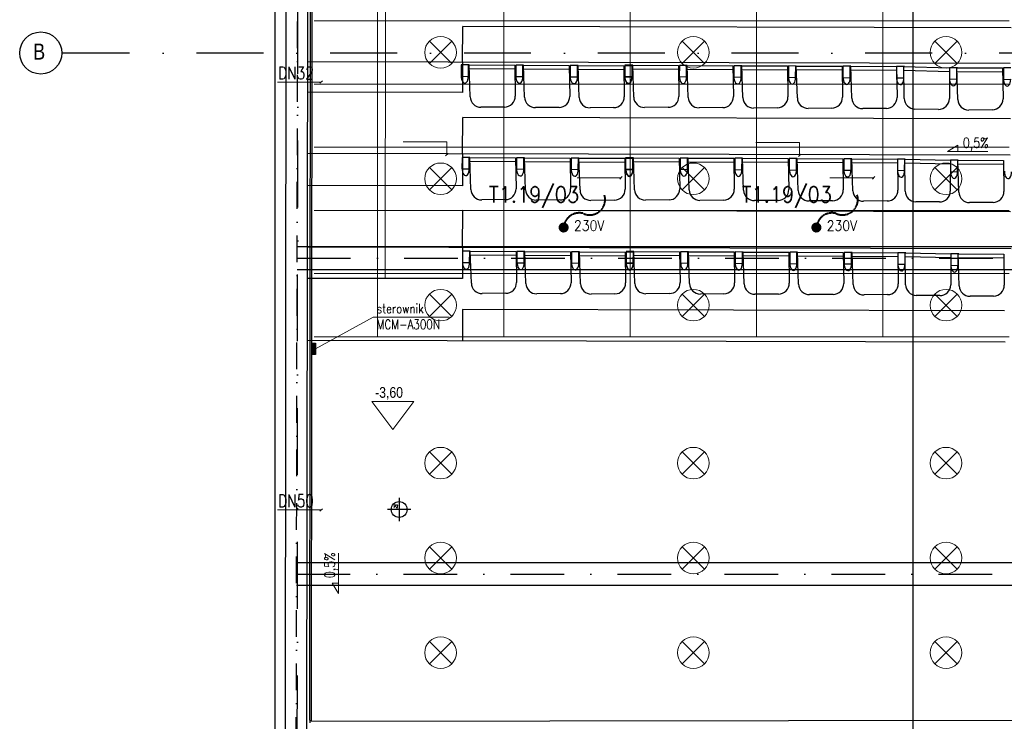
# Model space of a CAD drawing. Header units: millimetres. Extents: x -32221 to 212500, y 31663 to 93766.
# Tile 228 of 256: x 76903 to 86252, y 48461 to 55124. Entities that reach past the tile are written whole.
import ezdxf
from ezdxf.enums import TextEntityAlignment as Align

# ---------------------------------------------------------------- set-up
doc = ezdxf.new("R2010")
doc.units = ezdxf.units.MM
doc.linetypes.add('DASHDOTX2', pattern=[50.8, 25.4, -12.7, 0, -12.7])
doc.linetypes.add('HIDDEN', pattern=[0.375, 0.25, -0.125])
for name, color, linetype in [('DVM_LPIT', 251, 'Continuous'), ('Freon sterowanie', 251, 'Continuous'), ('IE-ZASILANIA', 5, 'Continuous'), ('osie', 251, 'Continuous'), ('Sciany', 251, 'Continuous'), ('Wyposazenie', 251, 'Continuous')]:
    doc.layers.add(name, color=color, linetype=linetype)
for name, color, linetype, lineweight in [('kasetony', 251, 'Continuous', 5), ('lampy', 251, 'Continuous', 9), ('opis', 251, 'Continuous', 15), ('Opisy', 251, 'Continuous', 13)]:
    doc.layers.add(name, color=color, linetype=linetype, lineweight=lineweight)
doc.styles.add('DVM_DEFAULT', font='romans.shx', dxfattribs={"bigfont": 'whgtxt.shx'})
doc.styles.add('ROMANS', font='romans.shx', dxfattribs={"width": 0.7})
doc.styles.get("Standard").update_dxf_attribs({"font": 'ARIALN.TTF'})

# ---------------------------------------------------------------- blocks, each defined once
blk = doc.blocks.new('PIPE_PIT')
at = {"layer": 'DVM_LPIT', "color": 0}
for p, q in [((0, 110), (0, -110)), ((110, 0), (-110, 0))]:
    blk.add_line(p, q, dxfattribs=at)
blk.add_circle((0, 0), 75, dxfattribs=at)
at = {"layer": 'DVM_LPIT', "color": 0, "style": 'DVM_DEFAULT', "width": 0.8}
for tag, p in [('$P', (-31.7, 8.5)), ('$N', (33.8, -38.2))]:
    blk.add_attdef(tag, text='', height=28, dxfattribs=at).set_placement(p, align=Align.BOTTOM_CENTER)

msp = doc.modelspace()

# ---------------------------------------------------------------- hatches: boundary and pattern name
at = {"layer": 'Freon sterowanie', "true_color": 0x636466}
msp.add_hatch(color=251, dxfattribs=at).paths.add_polyline_path([(79712.304, 52052.989), (79676.111, 52052.989), (79676.111, 51943.175), (79712.304, 51943.175)])
at = {"layer": 'IE-ZASILANIA', "linetype": 'HIDDEN', "lineweight": 40}
h = msp.add_hatch(color=256, dxfattribs=at)
edge = h.paths.add_edge_path()
edge.add_ellipse((82068.238, 53150.034), major_axis=(33.941, 33.941), ratio=1, start_angle=327.9527645, end_angle=507.9527645)
edge.add_ellipse((82068.238, 53150.034), major_axis=(-33.941, 33.941), ratio=1, start_angle=57.9527645, end_angle=237.9527645)
h = msp.add_hatch(color=256, dxfattribs=at)
edge = h.paths.add_edge_path()
edge.add_ellipse((84468.238, 53150.034), major_axis=(33.941, 33.941), ratio=1, start_angle=327.9527645, end_angle=507.9527645)
edge.add_ellipse((84468.238, 53150.034), major_axis=(-33.941, 33.941), ratio=1, start_angle=57.9527645, end_angle=237.9527645)

# ---------------------------------------------------------------- linework, layer by layer
at = {"layer": 'Freon sterowanie', "color": 251, "true_color": 0x636466}
msp.add_lwpolyline([(79676.111, 51943.175), (79676.111, 52052.989), (79712.304, 52052.989), (79712.304, 51943.175)], close=True, dxfattribs=at)
at = {"layer": 'IE-ZASILANIA', "linetype": 'HIDDEN', "lineweight": 40}
for centre, radius, start, end in [((82316.35, 53415.848), 145.972, 244.8187509, 15.9256724), ((84716.35, 53415.848), 145.972, 244.8187509, 15.9256724), ((82216.998, 53139.329), 149.145, 75.5392722, 175.8840733), ((84616.998, 53139.329), 149.145, 75.5392722, 175.8840733)]:
    msp.add_arc(centre, radius, start, end, dxfattribs=at)
at = {"layer": 'kasetony', "color": 251, "true_color": 0x636466}
for p, q in [((80299.475, 55112.853), (80299.475, 55712.853)), ((80299.475, 55712.853), (80299.475, 55112.853)), ((81499.475, 55112.853), (81499.475, 55712.853)), ((81499.475, 55712.853), (81499.475, 55112.853)), ((82699.475, 55112.853), (82699.475, 55712.853)), ((82699.475, 55712.853), (82699.475, 55112.853)), ((83899.475, 55112.853), (83899.475, 55712.853)), ((83899.475, 55712.853), (83899.475, 55112.853)), ((85099.475, 55112.853), (85099.475, 55712.853)), ((85099.475, 55712.853), (85099.475, 55112.853)), ((79699.475, 55112.853), (80299.475, 55112.853)), ((80299.475, 55112.853), (79699.475, 55112.853)), ((80299.475, 55112.853), (81499.475, 55112.853)), ((80299.475, 54512.853), (80299.475, 55112.853)), ((80299.475, 55112.853), (80299.475, 54512.853)), ((81499.475, 55112.853), (80299.475, 55112.853)), ((81499.475, 55112.853), (82699.475, 55112.853)), ((81499.475, 54512.853), (81499.475, 55112.853)), ((81499.475, 55112.853), (81499.475, 54512.853)), ((82699.475, 55112.853), (81499.475, 55112.853)), ((82699.475, 55112.853), (83899.475, 55112.853)), ((82699.475, 54512.853), (82699.475, 55112.853)), ((82699.475, 55112.853), (82699.475, 54512.853)), ((83899.475, 55112.853), (82699.475, 55112.853)), ((83899.475, 55112.853), (85099.475, 55112.853)), ((83899.475, 54512.853), (83899.475, 55112.853)), ((83899.475, 55112.853), (83899.475, 54512.853)), ((85099.475, 55112.853), (83899.475, 55112.853)), ((85099.475, 55112.853), (86299.475, 55112.853)), ((85099.475, 54512.853), (85099.475, 55112.853)), ((85099.475, 55112.853), (85099.475, 54512.853)), ((86299.475, 55112.853), (85099.475, 55112.853)), ((79699.475, 54512.853), (80299.475, 54512.853)), ((80299.475, 54512.853), (79699.475, 54512.853)), ((80299.475, 54512.853), (81499.475, 54512.853)), ((80299.475, 53912.853), (80299.475, 54512.853)), ((80299.475, 54512.853), (80299.475, 53912.853)), ((81499.475, 54512.853), (80299.475, 54512.853)), ((81499.475, 54512.853), (82699.475, 54512.853)), ((81499.475, 53912.853), (81499.475, 54512.853)), ((81499.475, 54512.853), (81499.475, 53912.853)), ((82699.475, 54512.853), (81499.475, 54512.853)), ((82699.475, 54512.853), (83899.475, 54512.853)), ((82699.475, 53912.853), (82699.475, 54512.853)), ((82699.475, 54512.853), (82699.475, 53912.853)), ((83899.475, 54512.853), (82699.475, 54512.853)), ((83899.475, 54512.853), (85099.475, 54512.853)), ((83899.475, 53912.853), (83899.475, 54512.853)), ((83899.475, 54512.853), (83899.475, 53912.853)), ((85099.475, 54512.853), (83899.475, 54512.853)), ((85099.475, 54512.853), (86299.475, 54512.853)), ((85099.475, 53912.853), (85099.475, 54512.853)), ((85099.475, 54512.853), (85099.475, 53912.853)), ((86299.475, 54512.853), (85099.475, 54512.853)), ((79699.475, 53912.853), (80299.475, 53912.853)), ((80299.475, 53912.853), (79699.475, 53912.853)), ((80299.475, 53912.853), (81499.475, 53912.853)), ((80299.475, 53312.853), (80299.475, 53912.853)), ((80299.475, 53912.853), (80299.475, 53312.853)), ((81499.475, 53912.853), (80299.475, 53912.853)), ((81499.475, 53912.853), (82699.475, 53912.853)), ((81499.475, 53312.853), (81499.475, 53912.853)), ((81499.475, 53912.853), (81499.475, 53312.853)), ((82699.475, 53912.853), (81499.475, 53912.853)), ((82699.475, 53912.853), (83899.475, 53912.853)), ((82699.475, 53312.853), (82699.475, 53912.853)), ((82699.475, 53912.853), (82699.475, 53312.853)), ((83899.475, 53912.853), (82699.475, 53912.853)), ((83899.475, 53912.853), (85099.475, 53912.853)), ((83899.475, 53312.853), (83899.475, 53912.853)), ((83899.475, 53912.853), (83899.475, 53312.853)), ((85099.475, 53912.853), (83899.475, 53912.853)), ((85099.475, 53912.853), (86299.475, 53912.853)), ((85099.475, 53312.853), (85099.475, 53912.853)), ((85099.475, 53912.853), (85099.475, 53312.853)), ((86299.475, 53912.853), (85099.475, 53912.853)), ((79699.475, 53312.853), (80299.475, 53312.853)), ((80299.475, 53312.853), (79699.475, 53312.853)), ((80299.475, 53312.853), (81499.475, 53312.853)), ((80299.475, 52712.853), (80299.475, 53312.853)), ((80299.475, 53312.853), (80299.475, 52712.853)), ((81499.475, 53312.853), (80299.475, 53312.853)), ((81499.475, 53312.853), (82699.475, 53312.853)), ((81499.475, 52712.853), (81499.475, 53312.853)), ((81499.475, 53312.853), (81499.475, 52712.853)), ((82699.475, 53312.853), (81499.475, 53312.853)), ((82699.475, 53312.853), (83899.475, 53312.853)), ((82699.475, 52712.853), (82699.475, 53312.853)), ((82699.475, 53312.853), (82699.475, 52712.853)), ((83899.475, 53312.853), (82699.475, 53312.853)), ((83899.475, 53312.853), (85099.475, 53312.853)), ((83899.475, 52712.853), (83899.475, 53312.853)), ((83899.475, 53312.853), (83899.475, 52712.853)), ((85099.475, 53312.853), (83899.475, 53312.853)), ((85099.475, 53312.853), (86299.475, 53312.853)), ((85099.475, 52712.853), (85099.475, 53312.853)), ((85099.475, 53312.853), (85099.475, 52712.853)), ((86299.475, 53312.853), (85099.475, 53312.853)), ((79699.475, 52712.853), (80299.475, 52712.853)), ((80299.475, 52712.853), (79699.475, 52712.853)), ((80299.475, 52712.853), (81499.475, 52712.853)), ((80299.475, 52112.853), (80299.475, 52712.853)), ((80299.475, 52712.853), (80299.475, 52112.853)), ((81499.475, 52712.853), (80299.475, 52712.853)), ((81499.475, 52712.853), (82699.475, 52712.853)), ((81499.475, 52112.853), (81499.475, 52712.853)), ((81499.475, 52712.853), (81499.475, 52112.853)), ((82699.475, 52712.853), (81499.475, 52712.853)), ((82699.475, 52712.853), (83899.475, 52712.853)), ((82699.475, 52112.853), (82699.475, 52712.853)), ((82699.475, 52712.853), (82699.475, 52112.853)), ((83899.475, 52712.853), (82699.475, 52712.853)), ((83899.475, 52712.853), (85099.475, 52712.853)), ((83899.475, 52112.853), (83899.475, 52712.853)), ((83899.475, 52712.853), (83899.475, 52112.853)), ((85099.475, 52712.853), (83899.475, 52712.853)), ((85099.475, 52712.853), (86299.475, 52712.853)), ((85099.475, 52112.853), (85099.475, 52712.853)), ((85099.475, 52712.853), (85099.475, 52112.853)), ((86299.475, 52712.853), (85099.475, 52712.853)), ((79699.475, 52112.853), (80299.475, 52112.853)), ((80299.475, 52112.853), (79699.475, 52112.853)), ((80299.475, 52112.853), (81499.475, 52112.853)), ((81499.475, 52112.853), (80299.475, 52112.853)), ((81499.475, 52112.853), (82699.475, 52112.853)), ((82699.475, 52112.853), (81499.475, 52112.853)), ((82699.475, 52112.853), (83899.475, 52112.853)), ((83899.475, 52112.853), (82699.475, 52112.853)), ((83899.475, 52112.853), (85099.475, 52112.853)), ((85099.475, 52112.853), (83899.475, 52112.853)), ((85099.475, 52112.853), (86299.475, 52112.853)), ((86299.475, 52112.853), (85099.475, 52112.853))]:
    msp.add_line(p, q, dxfattribs=at)
at = {"layer": 'lampy', "color": 251, "true_color": 0x636466}
for p, q in [((80793.409, 54918.919), (81005.542, 54706.787)), ((81005.542, 54918.919), (80793.409, 54706.787)), ((83193.409, 54918.919), (83405.542, 54706.787)), ((83405.542, 54918.919), (83193.409, 54706.787)), ((85593.409, 54918.919), (85805.542, 54706.787)), ((85805.542, 54918.919), (85593.409, 54706.787)), ((80793.409, 53718.919), (81005.542, 53506.787)), ((81005.542, 53718.919), (80793.409, 53506.787)), ((83193.409, 53718.919), (83405.542, 53506.787)), ((83405.542, 53718.919), (83193.409, 53506.787)), ((85593.409, 53718.919), (85805.542, 53506.787)), ((85805.542, 53718.919), (85593.409, 53506.787)), ((80793.409, 52518.919), (81005.542, 52306.787)), ((81005.542, 52518.919), (80793.409, 52306.787)), ((83193.409, 52518.919), (83405.542, 52306.787)), ((83405.542, 52518.919), (83193.409, 52306.787)), ((85593.409, 52518.919), (85805.542, 52306.787)), ((85805.542, 52518.919), (85593.409, 52306.787)), ((80793.409, 51018.919), (81005.542, 50806.787)), ((81005.542, 51018.919), (80793.409, 50806.787)), ((83193.409, 51018.919), (83405.542, 50806.787)), ((83405.542, 51018.919), (83193.409, 50806.787)), ((85593.409, 51018.919), (85805.542, 50806.787)), ((85805.542, 51018.919), (85593.409, 50806.787)), ((80793.409, 50118.919), (81005.542, 49906.787)), ((81005.542, 50118.919), (80793.409, 49906.787)), ((83193.409, 50118.919), (83405.542, 49906.787)), ((83405.542, 50118.919), (83193.409, 49906.787)), ((85593.409, 50118.919), (85805.542, 49906.787)), ((85805.542, 50118.919), (85593.409, 49906.787)), ((80793.409, 49218.919), (81005.542, 49006.787)), ((81005.542, 49218.919), (80793.409, 49006.787)), ((83193.409, 49218.919), (83405.542, 49006.787)), ((83405.542, 49218.919), (83193.409, 49006.787)), ((85593.409, 49218.919), (85805.542, 49006.787)), ((85805.542, 49218.919), (85593.409, 49006.787))]:
    msp.add_line(p, q, dxfattribs=at)
for centre in [(80899.475, 54812.853), (83299.475, 54812.853), (85699.475, 54812.853), (80899.475, 53612.853), (83299.475, 53612.853), (85699.475, 53612.853), (80899.475, 52412.853), (83299.475, 52412.853), (85699.475, 52412.853), (80899.475, 50912.853), (83299.475, 50912.853), (85699.475, 50912.853), (80899.475, 50012.853), (83299.475, 50012.853), (85699.475, 50012.853), (80899.475, 49112.853), (83299.475, 49112.853), (85699.475, 49112.853)]:
    msp.add_circle(centre, 150, dxfattribs=at)
at = {"layer": 'opis', "color": 251, "true_color": 0x636466}
for p, q in [((79350.201, 54531.83), (79766.042, 54531.83)), ((79754.807, 54520.595), (79777.277, 54543.065)), ((80543.324, 53962.824), (80959.165, 53962.824)), ((80959.165, 53962.824), (80959.159, 53842.593)), ((83892.527, 53956.523), (84308.367, 53956.523)), ((84308.367, 53956.523), (84308.361, 53836.292)), ((80947.924, 53831.358), (80970.394, 53853.828)), ((85714.166, 53870.599), (85811.508, 53931.513)), ((85714.166, 53870.599), (86096.383, 53870.599)), ((85811.508, 53931.513), (85811.508, 53870.599)), ((84297.126, 53825.057), (84319.596, 53847.527)), ((82196.191, 53621.949), (82612.032, 53621.949)), ((82600.791, 53610.714), (82623.261, 53633.184)), ((84596.199, 53621.949), (85012.04, 53621.949)), ((85000.799, 53610.714), (85023.269, 53633.184)), ((79712.304, 51998.082), (80259.829, 52300.424)), ((80259.829, 52300.424), (80980.625, 52300.424)), ((79350.201, 50468.212), (79766.042, 50468.212)), ((79754.807, 50456.977), (79777.277, 50479.447)), ((79930.773, 49676.095), (79930.773, 50058.312)), ((79930.773, 49676.095), (79869.86, 49773.437)), ((79869.86, 49773.437), (79930.773, 49773.437))]:
    msp.add_line(p, q, dxfattribs=at)
at = {"layer": 'Opisy', "color": 251, "true_color": 0x636466}
for p, q in [((80372.122, 52666.869), (80383.883, 59712.647)), ((80446.928, 51232.25), (80247.249, 51496.824)), ((80247.249, 51496.824), (80646.607, 51496.824)), ((80446.928, 51232.25), (80646.607, 51496.824))]:
    msp.add_line(p, q, dxfattribs=at)
at = {"layer": 'osie', "color": 251, "true_color": 0x636466}
for p, q in [((85384.008, 64401.551), (85384.008, 32871.067)), ((79538.136, 52969.721), (89370.51, 52969.721)), ((89340.802, 52749.721), (79537.736, 52749.721)), ((79532.683, 49969.721), (89067.244, 49969.721)), ((89067.244, 49749.721), (79532.283, 49749.721))]:
    msp.add_line(p, q, dxfattribs=at)
at = {"layer": 'osie', "color": 251, "linetype": 'DASHDOTX2', "ltscale": 25, "true_color": 0x636466}
for p, q in [((79527.066, 33019.002), (79550.699, 62731.446)), ((93188.295, 54807.176), (77303.49, 54807.176))]:
    msp.add_line(p, q, dxfattribs=at)
at = {"layer": 'osie', "color": 251, "linetype": 'DASHDOTX2', "ltscale": 20, "true_color": 0x636466}
for p, q in [((79537.936, 52859.721), (89355.656, 52859.721)), ((79532.483, 49859.721), (89067.244, 49859.721))]:
    msp.add_line(p, q, dxfattribs=at)
at = {"layer": 'osie', "color": 251, "true_color": 0x636466}
msp.add_circle((77103.49, 54807.176), 200, dxfattribs=at)
at = {"layer": 'Sciany', "color": 251, "linetype": 'DASHDOTX2', "ltscale": 10, "true_color": 0x636466}
msp.add_line((79528.63, 47739.724), (79554.291, 61857.756), dxfattribs=at)
at = {"layer": 'Sciany', "color": 251, "true_color": 0x636466}
for p, q in [((79656.98, 48472.391), (79668.666, 60223.117)), ((79674.018, 48463.893), (79686.133, 60239.711)), ((79327.03, 60205.691), (79327.03, 47550.363)), ((79426.119, 47550.264), (79438.73, 60203.485)), ((79630.793, 47841.955), (79643.108, 60197.57)), ((86306.97, 54708.228), (79637.653, 54723.936)), ((81108.799, 54720.471), (81108.123, 54433.424)), ((81108.123, 54433.424), (79637.365, 54434.89)), ((86306.757, 53836.61), (79636.784, 53852.32)), ((81108.889, 53848.853), (81108.589, 53547.541)), ((81108.18, 53547.541), (79636.482, 53549.008)), ((86317.614, 52948.542), (79643.665, 52964.261)), ((81109.335, 52960.809), (81109.042, 52666.135)), ((81108.641, 52666.135), (79635.603, 52667.603)), ((86260.94, 52062.391), (79635.015, 52077.997)), ((79656.98, 48472.391), (79656.954, 48446.833)), ((79674.018, 48463.893), (88921.488, 48475.651))]:
    msp.add_line(p, q, dxfattribs=at)
at = {"layer": 'Wyposazenie', "color": 251, "true_color": 0x636466}
for p, q in [((81108.799, 54720.471), (81109.596, 55058.663)), ((86318.988, 55046.394), (81109.596, 55058.663)), ((81095.209, 54694.107), (81095.055, 54585.399)), ((81170.038, 54693.729), (81095.209, 54694.107)), ((81163.841, 54587.622), (81164.377, 54693.758)), ((81170.038, 54693.729), (81604.055, 54691.537)), ((81179.826, 54390.85), (81170.038, 54693.729)), ((81604.055, 54691.537), (81608.359, 54397.719)), ((81613.12, 54691.492), (81612.966, 54582.784)), ((81613.12, 54691.492), (81612.966, 54582.784)), ((81682.288, 54691.142), (81613.12, 54691.492)), ((81687.949, 54691.114), (81613.12, 54691.492)), ((81681.752, 54585.007), (81682.288, 54691.142)), ((81681.752, 54585.007), (81682.288, 54691.142)), ((81687.949, 54691.114), (82121.966, 54688.922)), ((81697.736, 54388.234), (81687.949, 54691.114)), ((82648.95, 54691.9), (82648.796, 54583.192)), ((82723.779, 54691.522), (82648.95, 54691.9)), ((82717.582, 54585.415), (82718.118, 54691.551)), ((82723.779, 54691.522), (83157.796, 54689.331)), ((82733.566, 54388.643), (82723.779, 54691.522)), ((81171.318, 54659.307), (81604.573, 54656.177)), ((81689.229, 54656.692), (82122.484, 54653.561)), ((82121.966, 54688.922), (82126.27, 54395.103)), ((82131.031, 54688.876), (82130.877, 54580.168)), ((82131.031, 54688.876), (82130.877, 54580.168)), ((82200.199, 54688.527), (82131.031, 54688.876)), ((82205.86, 54688.498), (82131.031, 54688.876)), ((82199.663, 54582.391), (82200.199, 54688.527)), ((82199.663, 54582.391), (82200.199, 54688.527)), ((82205.86, 54688.498), (82639.877, 54686.306)), ((82215.647, 54385.619), (82205.86, 54688.498)), ((82207.14, 54654.076), (82640.395, 54650.946)), ((82639.877, 54686.306), (82644.181, 54392.488)), ((82648.942, 54686.26), (82648.788, 54577.553)), ((82718.11, 54685.911), (82648.942, 54686.26)), ((82717.574, 54579.775), (82718.11, 54685.911)), ((82725.059, 54657.1), (83158.314, 54653.97)), ((83157.796, 54689.331), (83162.1, 54395.512)), ((83166.861, 54689.285), (83166.707, 54580.577)), ((83166.861, 54689.285), (83166.707, 54580.577)), ((83236.029, 54688.935), (83166.861, 54689.285)), ((83241.69, 54688.907), (83166.861, 54689.285)), ((83235.493, 54582.8), (83236.029, 54688.935)), ((83235.493, 54582.8), (83236.029, 54688.935)), ((83241.69, 54688.907), (83675.706, 54686.715)), ((83251.477, 54386.027), (83241.69, 54688.907)), ((83242.969, 54654.485), (83676.224, 54651.355)), ((83675.706, 54686.715), (83680.011, 54392.896)), ((83684.772, 54686.669), (83684.618, 54577.961)), ((83684.772, 54686.669), (83684.618, 54577.961)), ((83753.939, 54686.32), (83684.772, 54686.669)), ((83759.601, 54686.291), (83684.772, 54686.669)), ((83753.403, 54580.184), (83753.939, 54686.32)), ((83753.403, 54580.184), (83753.939, 54686.32)), ((83759.601, 54686.291), (84193.617, 54684.099)), ((83769.388, 54383.412), (83759.601, 54686.291)), ((83760.88, 54651.869), (84194.135, 54648.739)), ((84193.617, 54684.099), (84197.922, 54390.281)), ((84202.683, 54684.054), (84202.529, 54575.346)), ((84202.683, 54684.054), (84202.529, 54575.346)), ((84271.85, 54683.704), (84202.683, 54684.054)), ((84277.512, 54683.676), (84202.683, 54684.054)), ((84271.314, 54577.569), (84271.85, 54683.704)), ((84271.314, 54577.569), (84271.85, 54683.704)), ((84277.512, 54683.676), (84711.528, 54681.484)), ((84287.299, 54380.796), (84277.512, 54683.676)), ((84278.791, 54649.254), (84712.046, 54646.123)), ((84711.528, 54681.484), (84715.832, 54387.665)), ((84720.594, 54681.438), (84720.439, 54572.73)), ((84720.594, 54681.438), (84720.439, 54572.73)), ((84789.761, 54681.089), (84720.594, 54681.438)), ((84795.422, 54681.06), (84720.594, 54681.438)), ((84789.225, 54574.953), (84789.761, 54681.089)), ((84789.225, 54574.953), (84789.761, 54681.089)), ((84795.422, 54681.06), (85229.439, 54678.868)), ((84805.21, 54378.181), (84795.422, 54681.06)), ((84796.702, 54646.638), (85229.957, 54643.508)), ((85229.439, 54678.868), (85229.285, 54570.16)), ((85229.439, 54678.868), (85229.285, 54570.16)), ((85229.439, 54678.868), (85233.743, 54385.05)), ((85298.607, 54678.519), (85229.439, 54678.868)), ((85304.268, 54678.49), (85229.439, 54678.868)), ((85298.071, 54572.383), (85298.607, 54678.519)), ((85298.071, 54572.383), (85298.607, 54678.519)), ((85298.607, 54678.519), (85732.501, 54667.976)), ((85302.564, 54375.507), (85298.607, 54678.519)), ((85299.224, 54644.079), (85732.338, 54632.612)), ((85732.501, 54667.976), (85731.15, 54374.129)), ((85732.501, 54667.976), (85732.346, 54559.268)), ((85732.501, 54667.976), (85732.346, 54559.268)), ((85801.668, 54667.627), (85732.501, 54667.976)), ((85807.329, 54667.598), (85732.501, 54667.976)), ((85801.132, 54561.491), (85801.668, 54667.627)), ((85801.132, 54561.491), (85801.668, 54667.627)), ((85801.668, 54667.627), (86235.685, 54665.435)), ((85811.456, 54364.747), (85801.668, 54667.627)), ((85802.948, 54633.204), (86236.203, 54630.074)), ((86235.685, 54665.435), (86239.989, 54371.616)), ((86244.75, 54665.389), (86244.596, 54556.681)), ((86313.918, 54665.04), (86244.75, 54665.389)), ((81095.055, 54585.399), (81163.841, 54587.622)), ((81612.966, 54582.784), (81681.752, 54585.007)), ((81612.966, 54582.784), (81681.752, 54585.007)), ((82130.877, 54580.168), (82199.663, 54582.391)), ((82130.877, 54580.168), (82199.663, 54582.391)), ((82648.788, 54577.553), (82717.574, 54579.775)), ((82648.796, 54583.192), (82717.582, 54585.415)), ((83166.707, 54580.577), (83235.493, 54582.8)), ((83166.707, 54580.577), (83235.493, 54582.8)), ((83684.618, 54577.961), (83753.403, 54580.184)), ((83684.618, 54577.961), (83753.403, 54580.184)), ((84202.529, 54575.346), (84271.314, 54577.569)), ((84202.529, 54575.346), (84271.314, 54577.569)), ((84720.439, 54572.73), (84789.225, 54574.953)), ((84720.439, 54572.73), (84789.225, 54574.953)), ((85229.285, 54570.16), (85298.071, 54572.383)), ((85229.285, 54570.16), (85298.071, 54572.383)), ((85732.346, 54559.268), (85801.132, 54561.491)), ((85732.346, 54559.268), (85801.132, 54561.491)), ((86244.596, 54556.681), (86313.382, 54558.904)), ((81507.082, 54293.994), (81282.948, 54291.924)), ((82024.993, 54291.379), (81800.859, 54289.309)), ((82542.904, 54288.763), (82318.77, 54286.693)), ((83060.823, 54291.787), (82836.689, 54289.718)), ((83578.734, 54289.172), (83354.599, 54287.102)), ((84096.645, 54286.556), (83872.51, 54284.486)), ((84614.556, 54283.941), (84390.421, 54281.871)), ((85132.467, 54281.325), (84908.332, 54279.255)), ((85627.896, 54272.372), (85403.764, 54274.616)), ((86138.712, 54267.891), (85914.578, 54265.822)), ((81108.889, 53848.853), (81109.704, 54194.561)), ((86311.66, 54182.309), (81109.704, 54194.561)), ((81103.275, 53815.057), (81103.121, 53706.349)), ((81178.104, 53814.679), (81103.275, 53815.057)), ((81171.907, 53708.572), (81172.443, 53814.708)), ((81178.104, 53814.679), (81612.121, 53812.487)), ((81187.891, 53511.8), (81178.104, 53814.679)), ((81179.384, 53780.257), (81612.639, 53777.127)), ((81612.121, 53812.487), (81616.425, 53518.669)), ((81621.186, 53812.442), (81621.032, 53703.734)), ((81621.186, 53812.442), (81621.032, 53703.734)), ((81690.354, 53812.092), (81621.186, 53812.442)), ((81696.015, 53812.064), (81621.186, 53812.442)), ((81689.818, 53705.956), (81690.354, 53812.092)), ((81689.818, 53705.956), (81690.354, 53812.092)), ((81696.015, 53812.064), (82130.031, 53809.872)), ((81705.802, 53509.184), (81696.015, 53812.064)), ((81697.294, 53777.642), (82130.549, 53774.511)), ((82130.031, 53809.872), (82134.336, 53516.053)), ((82139.097, 53809.826), (82138.943, 53701.118)), ((82139.097, 53809.826), (82138.943, 53701.118)), ((82208.264, 53809.477), (82139.097, 53809.826)), ((82213.926, 53809.448), (82139.097, 53809.826)), ((82207.728, 53703.341), (82208.264, 53809.477)), ((82207.728, 53703.341), (82208.264, 53809.477)), ((82213.926, 53809.448), (82647.942, 53807.256)), ((82223.713, 53506.569), (82213.926, 53809.448)), ((82215.205, 53775.026), (82648.46, 53771.896)), ((82647.942, 53807.256), (82652.247, 53513.438)), ((82657.008, 53807.21), (82656.854, 53698.503)), ((82657.016, 53812.85), (82656.862, 53704.142)), ((82726.175, 53806.861), (82657.008, 53807.21)), ((82731.845, 53812.472), (82657.016, 53812.85)), ((82725.639, 53700.725), (82726.175, 53806.861)), ((82725.647, 53706.365), (82726.183, 53812.501)), ((82731.845, 53812.472), (83165.861, 53810.28)), ((82741.632, 53509.593), (82731.845, 53812.472)), ((82733.124, 53778.05), (83166.379, 53774.92)), ((83165.861, 53810.28), (83170.165, 53516.462)), ((83174.927, 53810.235), (83174.772, 53701.527)), ((83174.927, 53810.235), (83174.772, 53701.527)), ((83244.094, 53809.885), (83174.927, 53810.235)), ((83249.755, 53809.857), (83174.927, 53810.235)), ((83243.558, 53703.75), (83244.094, 53809.885)), ((83243.558, 53703.75), (83244.094, 53809.885)), ((83249.755, 53809.857), (83683.772, 53807.665)), ((83259.543, 53506.977), (83249.755, 53809.857)), ((83251.035, 53775.435), (83684.29, 53772.305)), ((83683.772, 53807.665), (83688.076, 53513.846)), ((83692.838, 53807.619), (83692.683, 53698.911)), ((83692.838, 53807.619), (83692.683, 53698.911)), ((83762.005, 53807.27), (83692.838, 53807.619)), ((83767.666, 53807.241), (83692.838, 53807.619)), ((83761.469, 53701.134), (83762.005, 53807.27)), ((83761.469, 53701.134), (83762.005, 53807.27)), ((83767.666, 53807.241), (84201.683, 53805.049)), ((83777.454, 53504.362), (83767.666, 53807.241)), ((83768.946, 53772.819), (84202.201, 53769.689)), ((84201.683, 53805.049), (84205.987, 53511.231)), ((84210.749, 53805.004), (84210.594, 53696.296)), ((84210.749, 53805.004), (84210.594, 53696.296)), ((84279.916, 53804.654), (84210.749, 53805.004)), ((84285.577, 53804.626), (84210.749, 53805.004)), ((84279.38, 53698.518), (84279.916, 53804.654)), ((84279.38, 53698.518), (84279.916, 53804.654)), ((84285.577, 53804.626), (84719.594, 53802.434)), ((84295.365, 53501.746), (84285.577, 53804.626)), ((84286.857, 53770.204), (84720.112, 53767.073)), ((84719.594, 53802.434), (84723.898, 53508.615)), ((84728.66, 53802.388), (84728.505, 53693.68)), ((84728.66, 53802.388), (84728.505, 53693.68)), ((84797.827, 53802.039), (84728.66, 53802.388)), ((84803.488, 53802.01), (84728.66, 53802.388)), ((84797.291, 53695.903), (84797.827, 53802.039)), ((84797.291, 53695.903), (84797.827, 53802.039)), ((84803.488, 53802.01), (85237.505, 53799.818)), ((84813.276, 53499.131), (84803.488, 53802.01)), ((84804.768, 53767.588), (85238.023, 53764.458)), ((85237.505, 53799.818), (85237.35, 53691.11)), ((85237.505, 53799.818), (85237.35, 53691.11)), ((85237.505, 53799.818), (85241.809, 53506)), ((85306.672, 53799.469), (85237.505, 53799.818)), ((85312.334, 53799.44), (85237.505, 53799.818)), ((85306.136, 53693.333), (85306.672, 53799.469)), ((85306.136, 53693.333), (85306.672, 53799.469)), ((85306.672, 53799.469), (85740.566, 53788.926)), ((85310.63, 53496.457), (85306.672, 53799.469)), ((85307.289, 53765.029), (85740.404, 53753.562)), ((85740.566, 53788.926), (85739.216, 53495.079)), ((85740.566, 53788.926), (85740.412, 53680.218)), ((85740.566, 53788.926), (85740.412, 53680.218)), ((85809.734, 53788.576), (85740.566, 53788.926)), ((85815.395, 53788.548), (85740.566, 53788.926)), ((85809.198, 53682.441), (85809.734, 53788.576)), ((85809.198, 53682.441), (85809.734, 53788.576)), ((85809.734, 53788.576), (86243.751, 53786.385)), ((85819.521, 53485.697), (85809.734, 53788.576)), ((86243.751, 53786.385), (86248.055, 53492.566)), ((81103.121, 53706.349), (81171.907, 53708.572)), ((81621.032, 53703.734), (81689.818, 53705.956)), ((81621.032, 53703.734), (81689.818, 53705.956)), ((82138.943, 53701.118), (82207.728, 53703.341)), ((82138.943, 53701.118), (82207.728, 53703.341)), ((82656.854, 53698.503), (82725.639, 53700.725)), ((82656.862, 53704.142), (82725.647, 53706.365)), ((83174.772, 53701.527), (83243.558, 53703.75)), ((83174.772, 53701.527), (83243.558, 53703.75)), ((83692.683, 53698.911), (83761.469, 53701.134)), ((83692.683, 53698.911), (83761.469, 53701.134)), ((84210.594, 53696.296), (84279.38, 53698.518)), ((84210.594, 53696.296), (84279.38, 53698.518)), ((84728.505, 53693.68), (84797.291, 53695.903)), ((84728.505, 53693.68), (84797.291, 53695.903)), ((85237.35, 53691.11), (85306.136, 53693.333)), ((85237.35, 53691.11), (85306.136, 53693.333)), ((85740.412, 53680.218), (85809.198, 53682.441)), ((85740.412, 53680.218), (85809.198, 53682.441)), ((85811.014, 53754.154), (86244.269, 53751.024)), ((81515.148, 53414.944), (81291.014, 53412.874)), ((82033.059, 53412.328), (81808.924, 53410.259)), ((82550.97, 53409.713), (82326.835, 53407.643)), ((83068.889, 53412.737), (82844.754, 53410.667)), ((83586.8, 53410.122), (83362.665, 53408.052)), ((84104.711, 53407.506), (83880.576, 53405.436)), ((84622.621, 53404.89), (84398.487, 53402.821)), ((85140.532, 53402.275), (84916.398, 53400.205)), ((85635.962, 53393.322), (85411.829, 53395.566)), ((86146.778, 53388.841), (85922.644, 53386.772)), ((81109.335, 52960.809), (81110.163, 53312.413)), ((86311.905, 53300.161), (81110.163, 53312.413)), ((81107.244, 52925.484), (81107.09, 52816.776)), ((81182.073, 52925.106), (81107.244, 52925.484)), ((81175.876, 52818.998), (81176.412, 52925.134)), ((81182.073, 52925.106), (81616.09, 52922.914)), ((81191.861, 52622.226), (81182.073, 52925.106)), ((81616.09, 52922.914), (81620.394, 52629.095)), ((81625.155, 52922.868), (81625.001, 52814.16)), ((81625.155, 52922.868), (81625.001, 52814.16)), ((81694.323, 52922.519), (81625.155, 52922.868)), ((81699.984, 52922.49), (81625.155, 52922.868)), ((81693.787, 52816.383), (81694.323, 52922.519)), ((81693.787, 52816.383), (81694.323, 52922.519)), ((81699.984, 52922.49), (82134.001, 52920.298)), ((81709.771, 52619.611), (81699.984, 52922.49)), ((82134.001, 52920.298), (82138.305, 52626.48)), ((82143.066, 52920.252), (82142.912, 52811.545)), ((82143.066, 52920.252), (82142.912, 52811.545)), ((82212.234, 52919.903), (82143.066, 52920.252)), ((82217.895, 52919.875), (82143.066, 52920.252)), ((82211.698, 52813.767), (82212.234, 52919.903)), ((82211.698, 52813.767), (82212.234, 52919.903)), ((82217.895, 52919.875), (82651.912, 52917.683)), ((82227.682, 52616.995), (82217.895, 52919.875)), ((82651.912, 52917.683), (82656.216, 52623.864)), ((82660.977, 52917.637), (82660.823, 52808.929)), ((82660.985, 52923.277), (82660.831, 52814.569)), ((82730.145, 52917.288), (82660.977, 52917.637)), ((82735.814, 52922.899), (82660.985, 52923.277)), ((82729.609, 52811.152), (82730.145, 52917.288)), ((82729.617, 52816.792), (82730.153, 52922.927)), ((82735.814, 52922.899), (83169.831, 52920.707)), ((82745.601, 52620.019), (82735.814, 52922.899)), ((83169.831, 52920.707), (83174.135, 52626.888)), ((83178.896, 52920.661), (83178.742, 52811.953)), ((83178.896, 52920.661), (83178.742, 52811.953)), ((83248.064, 52920.312), (83178.896, 52920.661)), ((83253.725, 52920.283), (83178.896, 52920.661)), ((83247.528, 52814.176), (83248.064, 52920.312)), ((83247.528, 52814.176), (83248.064, 52920.312)), ((83253.725, 52920.283), (83687.741, 52918.091)), ((83263.512, 52617.404), (83253.725, 52920.283)), ((83687.741, 52918.091), (83692.046, 52624.273)), ((83696.807, 52918.046), (83696.653, 52809.338)), ((83696.807, 52918.046), (83696.653, 52809.338)), ((83765.974, 52917.696), (83696.807, 52918.046)), ((83771.636, 52917.668), (83696.807, 52918.046)), ((83765.438, 52811.56), (83765.974, 52917.696)), ((83765.438, 52811.56), (83765.974, 52917.696)), ((83771.636, 52917.668), (84205.652, 52915.476)), ((83781.423, 52614.788), (83771.636, 52917.668)), ((84205.652, 52915.476), (84209.957, 52621.657)), ((84214.718, 52915.43), (84214.564, 52806.722)), ((84214.718, 52915.43), (84214.564, 52806.722)), ((84283.885, 52915.081), (84214.718, 52915.43)), ((84289.547, 52915.052), (84214.718, 52915.43)), ((84283.349, 52808.945), (84283.885, 52915.081)), ((84283.349, 52808.945), (84283.885, 52915.081)), ((84289.547, 52915.052), (84723.563, 52912.86)), ((84299.334, 52612.173), (84289.547, 52915.052)), ((81183.353, 52890.684), (81616.608, 52887.553)), ((81701.264, 52888.068), (82134.519, 52884.938)), ((82219.175, 52885.452), (82652.43, 52882.322)), ((82737.094, 52888.477), (83170.349, 52885.347)), ((83255.004, 52885.861), (83688.259, 52882.731)), ((83772.915, 52883.246), (84206.17, 52880.115)), ((84290.826, 52880.63), (84724.081, 52877.5)), ((84723.563, 52912.86), (84727.867, 52619.042)), ((84732.629, 52912.814), (84732.474, 52804.107)), ((84732.629, 52912.814), (84732.474, 52804.107)), ((84801.796, 52912.465), (84732.629, 52912.814)), ((84807.457, 52912.437), (84732.629, 52912.814)), ((84801.26, 52806.329), (84801.796, 52912.465)), ((84801.26, 52806.329), (84801.796, 52912.465)), ((84807.457, 52912.437), (85241.474, 52910.245)), ((84817.245, 52609.557), (84807.457, 52912.437)), ((84808.737, 52878.014), (85241.992, 52874.884)), ((85241.474, 52910.245), (85241.32, 52801.537)), ((85241.474, 52910.245), (85241.32, 52801.537)), ((85241.474, 52910.245), (85245.778, 52616.426)), ((85310.642, 52909.895), (85241.474, 52910.245)), ((85316.303, 52909.867), (85241.474, 52910.245)), ((85310.106, 52803.76), (85310.642, 52909.895)), ((85310.106, 52803.76), (85310.642, 52909.895)), ((85310.642, 52909.895), (85744.536, 52899.352)), ((85314.599, 52606.884), (85310.642, 52909.895)), ((85311.259, 52875.455), (85744.373, 52863.988)), ((85744.536, 52899.352), (85743.185, 52605.505)), ((85744.536, 52899.352), (85744.381, 52790.644)), ((85744.536, 52899.352), (85744.381, 52790.644)), ((85813.703, 52899.003), (85744.536, 52899.352)), ((85819.364, 52898.974), (85744.536, 52899.352)), ((85813.167, 52792.867), (85813.703, 52899.003)), ((85813.167, 52792.867), (85813.703, 52899.003)), ((85813.703, 52899.003), (86247.72, 52896.811)), ((85823.491, 52596.123), (85813.703, 52899.003)), ((85814.983, 52864.581), (86248.238, 52861.451)), ((86247.72, 52896.811), (86252.024, 52602.992)), ((81107.09, 52816.776), (81175.876, 52818.998)), ((81625.001, 52814.16), (81693.787, 52816.383)), ((81625.001, 52814.16), (81693.787, 52816.383)), ((82142.912, 52811.545), (82211.698, 52813.767)), ((82142.912, 52811.545), (82211.698, 52813.767)), ((82660.823, 52808.929), (82729.609, 52811.152)), ((82660.831, 52814.569), (82729.617, 52816.792)), ((83178.742, 52811.953), (83247.528, 52814.176)), ((83178.742, 52811.953), (83247.528, 52814.176)), ((83696.653, 52809.338), (83765.438, 52811.56)), ((83696.653, 52809.338), (83765.438, 52811.56)), ((84214.564, 52806.722), (84283.349, 52808.945)), ((84214.564, 52806.722), (84283.349, 52808.945)), ((84732.474, 52804.107), (84801.26, 52806.329)), ((84732.474, 52804.107), (84801.26, 52806.329)), ((85241.32, 52801.537), (85310.106, 52803.76)), ((85241.32, 52801.537), (85310.106, 52803.76)), ((85744.381, 52790.644), (85813.167, 52792.867)), ((85744.381, 52790.644), (85813.167, 52792.867)), ((81519.117, 52525.37), (81294.983, 52523.301)), ((82037.028, 52522.755), (81812.894, 52520.685)), ((82554.939, 52520.139), (82330.805, 52518.07)), ((83072.858, 52523.164), (82848.724, 52521.094)), ((83590.769, 52520.548), (83366.634, 52518.478)), ((84108.68, 52517.932), (83884.545, 52515.863)), ((84626.591, 52515.317), (84402.456, 52513.247)), ((85144.502, 52512.701), (84920.367, 52510.632)), ((85639.931, 52503.749), (85415.799, 52505.992)), ((86150.747, 52499.268), (85926.613, 52497.198)), ((81107.949, 52372.399), (81107.248, 52074.529)), ((86254.655, 52360.277), (81107.949, 52372.399))]:
    msp.add_line(p, q, dxfattribs=at)
for centre, start, end in [((81282.004, 54394.152), 181.8508464, 270.5290542), ((81506.138, 54396.221), 270.5290542, 0.8392756), ((81799.915, 54391.536), 181.8508464, 270.5290542), ((82024.049, 54393.606), 270.5290542, 0.8392756), ((82317.826, 54388.921), 181.8508464, 270.5290542), ((82541.96, 54390.99), 270.5290542, 0.8392756), ((82835.745, 54391.945), 181.8508464, 270.5290542), ((83059.879, 54394.014), 270.5290542, 0.8392756), ((83353.655, 54389.329), 181.8508464, 270.5290542), ((83577.79, 54391.399), 270.5290542, 0.8392756), ((83871.566, 54386.714), 181.8508464, 270.5290542), ((84095.701, 54388.783), 270.5290542, 0.8392756), ((84389.477, 54384.098), 181.8508464, 270.5290542), ((84613.612, 54386.168), 270.5290542, 0.8392756), ((84907.388, 54381.483), 181.8508464, 270.5290542), ((85131.523, 54383.552), 270.5290542, 0.8392756), ((85404.787, 54376.842), 180.7482518, 269.4264596), ((85628.92, 54374.599), 269.4264596, 359.736681), ((85913.634, 54368.049), 181.8508464, 270.5290542), ((86137.768, 54370.119), 270.5290542, 0.8392756), ((81290.07, 53515.102), 181.8508464, 270.5290542), ((81514.204, 53517.171), 270.5290542, 0.8392756), ((81807.98, 53512.486), 181.8508464, 270.5290542), ((82032.115, 53514.556), 270.5290542, 0.8392756), ((82325.891, 53509.87), 181.8508464, 270.5290542), ((82550.026, 53511.94), 270.5290542, 0.8392756), ((82843.81, 53512.895), 181.8508464, 270.5290542), ((83067.945, 53514.964), 270.5290542, 0.8392756), ((83361.721, 53510.279), 181.8508464, 270.5290542), ((83585.856, 53512.349), 270.5290542, 0.8392756), ((83879.632, 53507.664), 181.8508464, 270.5290542), ((84103.767, 53509.733), 270.5290542, 0.8392756), ((84397.543, 53505.048), 181.8508464, 270.5290542), ((84621.678, 53507.118), 270.5290542, 0.8392756), ((84915.454, 53502.432), 181.8508464, 270.5290542), ((85139.588, 53504.502), 270.5290542, 0.8392756), ((85412.853, 53497.792), 180.7482518, 269.4264596), ((85636.985, 53495.549), 269.4264596, 359.736681), ((85921.7, 53488.999), 181.8508464, 270.5290542), ((86145.834, 53491.068), 270.5290542, 0.8392756), ((81294.039, 52625.528), 181.8508464, 270.5290542), ((81518.173, 52627.598), 270.5290542, 0.8392756), ((81811.95, 52622.912), 181.8508464, 270.5290542), ((82036.084, 52624.982), 270.5290542, 0.8392756), ((82329.861, 52620.297), 181.8508464, 270.5290542), ((82553.995, 52622.367), 270.5290542, 0.8392756), ((82847.78, 52623.321), 181.8508464, 270.5290542), ((83071.914, 52625.391), 270.5290542, 0.8392756), ((83365.69, 52620.706), 181.8508464, 270.5290542), ((83589.825, 52622.775), 270.5290542, 0.8392756), ((83883.601, 52618.09), 181.8508464, 270.5290542), ((84107.736, 52620.16), 270.5290542, 0.8392756), ((84401.512, 52615.474), 181.8508464, 270.5290542), ((84625.647, 52617.544), 270.5290542, 0.8392756), ((84919.423, 52612.859), 181.8508464, 270.5290542), ((85143.558, 52614.929), 270.5290542, 0.8392756), ((85416.822, 52608.219), 180.7482518, 269.4264596), ((85640.955, 52605.975), 269.4264596, 359.736681), ((85925.669, 52599.425), 181.8508464, 270.5290542), ((86149.803, 52601.495), 270.5290542, 0.8392756)]:
    msp.add_arc(centre, 102.232, start, end, dxfattribs=at)
for centre in [(81129.448, 54586.511), (81647.359, 54583.895), (81647.359, 54583.895), (82165.27, 54581.28), (82165.27, 54581.28), (82683.181, 54578.664), (82683.189, 54584.304), (83201.1, 54581.688), (83201.1, 54581.688), (83719.011, 54579.073), (83719.011, 54579.073), (84236.921, 54576.457), (84236.921, 54576.457), (84754.832, 54573.842), (84754.832, 54573.842), (85263.678, 54571.272), (85263.678, 54571.272), (85766.739, 54560.379), (85766.739, 54560.379), (86278.989, 54557.792), (81137.514, 53707.461), (81655.425, 53704.845), (81655.425, 53704.845), (82173.336, 53702.229), (82173.336, 53702.229), (82691.246, 53699.614), (82691.254, 53705.254), (83209.165, 53702.638), (83209.165, 53702.638), (83727.076, 53700.023), (83727.076, 53700.023), (84244.987, 53697.407), (84244.987, 53697.407), (84762.898, 53694.791), (84762.898, 53694.791), (85271.743, 53692.222), (85271.743, 53692.222), (85774.805, 53681.329), (85774.805, 53681.329), (86287.055, 53678.742), (81141.483, 52817.887), (81659.394, 52815.272), (81659.394, 52815.272), (82695.224, 52815.68), (82177.305, 52812.656), (82177.305, 52812.656), (82695.216, 52810.04), (83213.135, 52813.065), (83213.135, 52813.065), (83731.046, 52810.449), (83731.046, 52810.449), (84248.956, 52807.834), (84248.956, 52807.834), (84766.867, 52805.218), (84766.867, 52805.218), (85275.713, 52802.648), (85275.713, 52802.648), (85778.774, 52791.756), (85778.774, 52791.756)]:
    msp.add_ellipse(centre, major_axis=(-2.082, 64.439), ratio=0.53373009, start_param=1.44454642, end_param=4.71238898, dxfattribs=at)

# ---------------------------------------------------------------- block references
at = {"layer": 'DVM_LPIT', "color": 251, "true_color": 0x636466}
ref = msp.add_blockref('PIPE_PIT', (80507.035, 50472.149), dxfattribs=at)
ref.add_attrib('$P', 'P2', dxfattribs={"color": 1, "height": 28, "style": 'DVM_DEFAULT', "width": 0.8}).set_placement((80475.369, 50480.641), align=Align.BOTTOM_CENTER)

# ---------------------------------------------------------------- texts
at = {"layer": 'IE-ZASILANIA', "style": 'ROMANS', "width": 0.9}
for s, height, p in [('T1.19/03', 150, (81359.52, 53388.683)), ('T1.19/03', 150, (83759.52, 53388.683)), ('230V', 96, (82166.303, 53120.304)), ('230V', 96, (84566.303, 53120.304))]:
    msp.add_text(s, height=height, dxfattribs=at).set_placement(p)
at = {"layer": 'opis', "color": 251, "true_color": 0x636466, "attachment_point": 1}
for s, insert, char_height, width in [('{\\Fromans|c238;\\W0.8;DN32}', (79356.054, 54677.449), 120, 248.87938), ('{\\Fromans|c238;\\W0.8;0,5%}', (85858.902, 54002.516), 96, 746.63813), ('\\Fromans|c238;\\W0.8;sterownik\\PMCM-A300N', (80292.461, 52425.377), 90, 1111.44033), ('\\Fromans|c238;\\W0.8;DN50', (79356.054, 50613.83), 120, 248.87938)]:
    msp.add_mtext(s, dxfattribs=dict(at, insert=insert, char_height=char_height, width=width))
at = {"layer": 'opis', "color": 251, "true_color": 0x636466, "insert": (79798.856, 49820.83), "char_height": 96, "width": 746.63813, "attachment_point": 1, "rotation": 90}
msp.add_mtext('{\\Fromans|c238;\\W0.8;0,5%}', dxfattribs=at)
at = {"layer": 'Opisy', "color": 251, "true_color": 0x636466}
msp.add_text('-3,60', height=101.3994, dxfattribs=at).set_placement((80278.215, 51533.328))
at = {"layer": 'osie', "color": 251, "true_color": 0x636466}
msp.add_text('B', height=151.314, dxfattribs=at).set_placement((77030.044, 54745.085))

doc.saveas('drawing.dxf')
